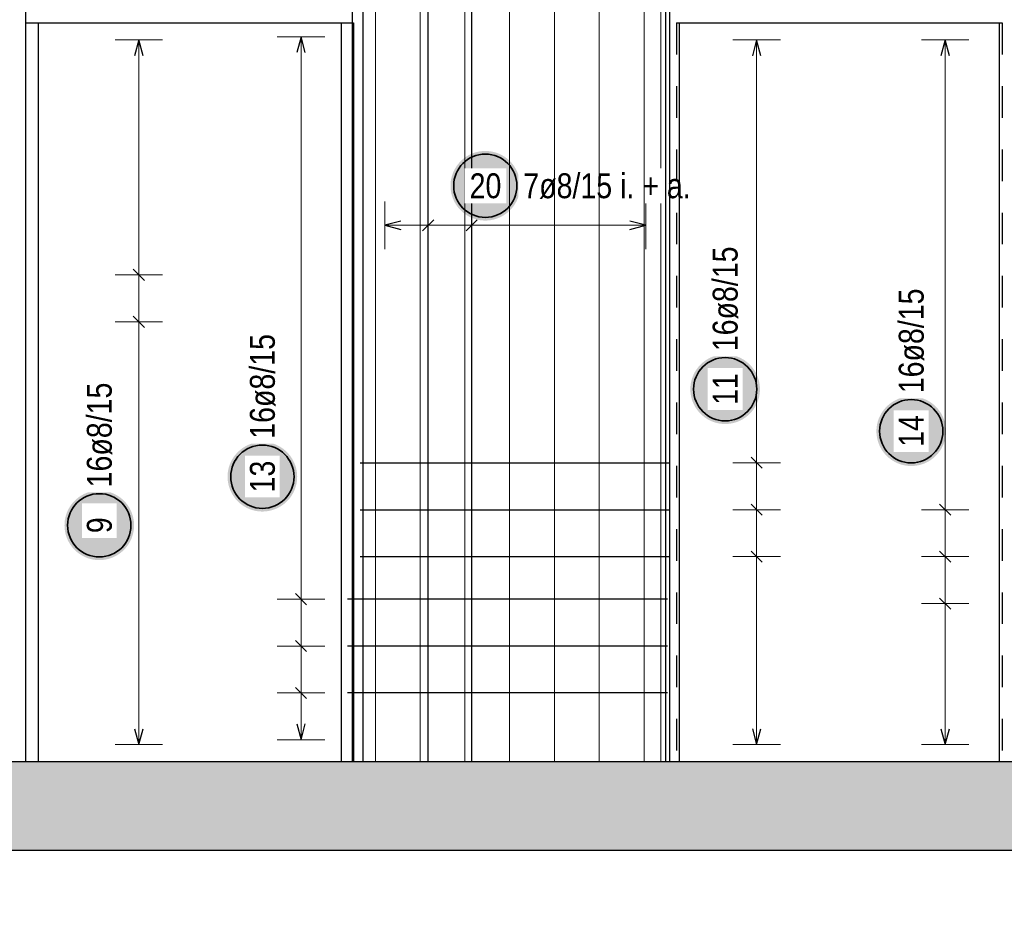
# Model space of a CAD drawing. Header units: millimetres. Extents: x -7.4 to 35.1, y -18.1 to 22.4.
# Tile 20 of 37: x 10.5 to 13.7, y 4.5 to 7.3. Entities that reach past the tile are written whole.
import ezdxf

# ---------------------------------------------------------------- set-up
doc = ezdxf.new("R2010")
doc.units = ezdxf.units.MM
doc.linetypes.add('HIDDEN', pattern=[0.375, 0.25, -0.125])
doc.layers.add('Grundebene', color=7, linetype='Continuous', lineweight=20)
doc.styles.add('Arial Narrow', font='ARIALN.TTF')
doc.dimstyles.new('Radial_Strakon_dimstyle', dxfattribs={"dimtxt": 5.625, "dimasz": 1, "dimexe": 1.25, "dimexo": 0.0625, "dimgap": 1, "dimtad": 0, "dimdec": 5, "dimzin": 12, "dimdsep": 46, "dimtxsty": 'Arial Narrow', "dimblk": 'Arrowhead_Radial_Reverse', "dimsah": 1, "dimcen": 0, "dimse1": 1, "dimse2": 1, "dimclrd": 6, "dimclrt": 3, "dimazin": 0, "dimtfac": 1, "dimtdec": 4, "dimtmove": 0, "dimatfit": 3, "dimldrblk": 'NONE', "dimfxl": 1, "dimtvp": 1, "dimtolj": 1, "dimtzin": 0, "dimlwd": 13, "dimarcsym": 2})

# ---------------------------------------------------------------- blocks, each defined once
blk = doc.blocks.new('Arrowhead_Radial_Reverse')
at = {"color": 0, "linetype": 'Continuous', "lineweight": -2}
for p, q in [((0, 0), (-25, 0)), ((0, 0), (-6.25, 1.67)), ((-6.25, -1.67), (0, 0))]:
    blk.add_line(p, q, dxfattribs=at)
blk = doc.blocks.new('*D25')
at = {"color": 6, "linetype": 'Continuous', "lineweight": 13}
blk.add_line((13.2485, 10.4228), (13.2471, 10.0923), dxfattribs=at)
at = {"layer": 'Defpoints', "color": 0}
for p in [(13.2486, 10.4328), (13.1924, -2.7035)]:
    blk.add_point(p, dxfattribs=at)
at = {"color": 6, "lineweight": 13, "xscale": 0.01, "yscale": 0.01, "zscale": 0.01, "rotation": 89.7548499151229}
blk.add_blockref('Arrowhead_Radial_Reverse', (13.2486, 10.4328), dxfattribs=at)
at = {"color": 3, "lineweight": 35, "insert": (13.1903, 10.2212), "char_height": 0.05625, "attachment_point": 5, "rotation": 89.7548, "style": 'Arial Narrow'}
blk.add_mtext('\\A1;R=13.14', dxfattribs=at)
blk = doc.blocks.new('_None')
blk = doc.blocks.new('*D26')
at = {"color": 6, "linetype": 'Continuous', "lineweight": 13}
blk.add_line((13.1865, 9.7317), (13.1811, 9.4012), dxfattribs=at)
at = {"layer": 'Defpoints', "color": 0}
for p in [(13.1866, 9.7417), (12.9768, -3.1951)]:
    blk.add_point(p, dxfattribs=at)
at = {"color": 6, "lineweight": 13, "xscale": 0.01, "yscale": 0.01, "zscale": 0.01, "rotation": 89.07069649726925}
blk.add_blockref('Arrowhead_Radial_Reverse', (13.1866, 9.7417), dxfattribs=at)
at = {"color": 3, "lineweight": 35, "insert": (13.1258, 9.5308), "char_height": 0.05625, "attachment_point": 5, "rotation": 89.0707, "style": 'Arial Narrow'}
blk.add_mtext('\\A1;R=12.94', dxfattribs=at)

msp = doc.modelspace()

# ---------------------------------------------------------------- hatches: boundary and pattern name
at = {"lineweight": 25, "true_color": 0xffffff}
for points in [[(12.12651, 6.779193), (12.126443, 6.783031), (12.126242, 6.786866), (12.125908, 6.790691), (12.12544, 6.794502), (12.124839, 6.798294), (12.124106, 6.802063), (12.123243, 6.805804), (12.122249, 6.809513), (12.121126, 6.813184), (12.119876, 6.816815), (12.1185, 6.820399), (12.117, 6.823934), (12.115378, 6.827413), (12.113634, 6.830834), (12.111773, 6.834193), (12.109796, 6.837484), (12.107704, 6.840704), (12.105502, 6.843849), (12.103191, 6.846915), (12.100775, 6.849899), (12.098256, 6.852797), (12.095638, 6.855605), (12.092923, 6.85832), (12.090115, 6.860938), (12.087217, 6.863457), (12.084233, 6.865874), (12.081167, 6.868184), (12.078021, 6.870387), (12.074801, 6.872478), (12.07151, 6.874455), (12.068152, 6.876317), (12.064731, 6.87806), (12.061251, 6.879683), (12.057717, 6.881183), (12.054132, 6.882559), (12.050502, 6.883809), (12.04683, 6.884931), (12.043122, 6.885925), (12.039381, 6.886789), (12.035612, 6.887521), (12.031819, 6.888122), (12.028008, 6.88859), (12.024183, 6.888925), (12.020349, 6.889126), (12.01651, 6.889193), (12.012671, 6.889126), (12.008837, 6.888925), (12.005012, 6.88859), (12.001201, 6.888122), (11.997409, 6.887521), (11.99364, 6.886789), (11.989899, 6.885925), (11.98619, 6.884931), (11.982518, 6.883809), (11.978888, 6.882559), (11.975304, 6.881183), (11.971769, 6.879683), (11.968289, 6.87806), (11.964868, 6.876317), (11.96151, 6.874455), (11.958219, 6.872478), (11.954999, 6.870387), (11.951854, 6.868184), (11.948787, 6.865874), (11.945804, 6.863457), (11.942906, 6.860938), (11.940098, 6.85832), (11.937383, 6.855605), (11.934764, 6.852797), (11.932245, 6.849899), (11.929829, 6.846915), (11.927518, 6.843849), (11.925316, 6.840704), (11.923225, 6.837484), (11.921247, 6.834193), (11.919386, 6.830834), (11.917643, 6.827413), (11.91602, 6.823934), (11.91452, 6.820399), (11.913144, 6.816815), (11.911894, 6.813184), (11.910771, 6.809513), (11.909778, 6.805804), (11.908914, 6.802063), (11.908181, 6.798294), (11.907581, 6.794502), (11.907113, 6.790691), (11.906778, 6.786866), (11.906577, 6.783031), (11.90651, 6.779193), (11.906577, 6.775354), (11.906778, 6.771519), (11.907113, 6.767694), (11.907581, 6.763883), (11.908181, 6.760091), (11.908914, 6.756322), (11.909778, 6.752581), (11.910771, 6.748872), (11.911894, 6.745201), (11.913144, 6.74157), (11.91452, 6.737986), (11.91602, 6.734451), (11.917643, 6.730972), (11.919386, 6.727551), (11.921247, 6.724193), (11.923225, 6.720901), (11.925316, 6.717681), (11.927518, 6.714536), (11.929829, 6.71147), (11.932245, 6.708486), (11.934764, 6.705588), (11.937383, 6.70278), (11.940098, 6.700065), (11.942906, 6.697447), (11.945804, 6.694928), (11.948787, 6.692511), (11.951854, 6.690201), (11.954999, 6.687998), (11.958219, 6.685907), (11.96151, 6.68393), (11.964868, 6.682068), (11.968289, 6.680325), (11.971769, 6.678703), (11.975304, 6.677202), (11.978888, 6.675826), (11.982518, 6.674576), (11.98619, 6.673454), (11.989899, 6.67246), (11.99364, 6.671596), (11.997409, 6.670864), (12.001201, 6.670263), (12.005012, 6.669795), (12.008837, 6.66946), (12.012671, 6.66926), (12.01651, 6.669193), (12.020349, 6.66926), (12.024183, 6.66946), (12.028008, 6.669795), (12.031819, 6.670263), (12.035612, 6.670864), (12.039381, 6.671596), (12.043122, 6.67246), (12.04683, 6.673454), (12.050502, 6.674576), (12.054132, 6.675826), (12.057717, 6.677202), (12.061251, 6.678703), (12.064731, 6.680325), (12.068152, 6.682068), (12.07151, 6.68393), (12.074801, 6.685907), (12.078021, 6.687998), (12.081167, 6.690201), (12.084233, 6.692511), (12.087217, 6.694928), (12.090115, 6.697447), (12.092923, 6.700065), (12.095638, 6.70278), (12.098256, 6.705588), (12.100775, 6.708486), (12.103191, 6.71147), (12.105502, 6.714536), (12.107704, 6.717681), (12.109796, 6.720901), (12.111773, 6.724193), (12.113634, 6.727551), (12.115378, 6.730972), (12.117, 6.734451), (12.1185, 6.737986), (12.119876, 6.74157), (12.121126, 6.745201), (12.122249, 6.748872), (12.123243, 6.752581), (12.124106, 6.756322), (12.124839, 6.760091), (12.12544, 6.763883), (12.125908, 6.767694), (12.126242, 6.771519)], [(12.884548, 6.136188), (12.884481, 6.140027), (12.88428, 6.143861), (12.883945, 6.147686), (12.883477, 6.151497), (12.882876, 6.155289), (12.882144, 6.159058), (12.88128, 6.162799), (12.880286, 6.166508), (12.879164, 6.17018), (12.877914, 6.17381), (12.876538, 6.177394), (12.875038, 6.180929), (12.873415, 6.184408), (12.871672, 6.18783), (12.86981, 6.191188), (12.867833, 6.194479), (12.865742, 6.197699), (12.863539, 6.200844), (12.861229, 6.20391), (12.858812, 6.206894), (12.856293, 6.209792), (12.853675, 6.2126), (12.85096, 6.215315), (12.848152, 6.217934), (12.845254, 6.220453), (12.84227, 6.222869), (12.839204, 6.22518), (12.836059, 6.227382), (12.832839, 6.229473), (12.829548, 6.23145), (12.826189, 6.233312), (12.822768, 6.235055), (12.819289, 6.236678), (12.815754, 6.238178), (12.81217, 6.239554), (12.808539, 6.240804), (12.804868, 6.241926), (12.801159, 6.24292), (12.797418, 6.243784), (12.793649, 6.244517), (12.789857, 6.245117), (12.786046, 6.245585), (12.782221, 6.24592), (12.778386, 6.246121), (12.774548, 6.246188), (12.770709, 6.246121), (12.766874, 6.24592), (12.763049, 6.245585), (12.759239, 6.245117), (12.755446, 6.244517), (12.751677, 6.243784), (12.747936, 6.24292), (12.744227, 6.241926), (12.740556, 6.240804), (12.736925, 6.239554), (12.733341, 6.238178), (12.729807, 6.236678), (12.726327, 6.235055), (12.722906, 6.233312), (12.719548, 6.23145), (12.716256, 6.229473), (12.713036, 6.227382), (12.709891, 6.22518), (12.706825, 6.222869), (12.703841, 6.220453), (12.700943, 6.217934), (12.698135, 6.215315), (12.69542, 6.2126), (12.692802, 6.209792), (12.690283, 6.206894), (12.687866, 6.20391), (12.685556, 6.200844), (12.683353, 6.197699), (12.681262, 6.194479), (12.679285, 6.191188), (12.677423, 6.18783), (12.67568, 6.184408), (12.674058, 6.180929), (12.672557, 6.177394), (12.671181, 6.17381), (12.669931, 6.17018), (12.668809, 6.166508), (12.667815, 6.162799), (12.666951, 6.159058), (12.666219, 6.155289), (12.665618, 6.151497), (12.66515, 6.147686), (12.664816, 6.143861), (12.664615, 6.140027), (12.664548, 6.136188), (12.664615, 6.132349), (12.664816, 6.128514), (12.66515, 6.12469), (12.665618, 6.120879), (12.666219, 6.117086), (12.666951, 6.113317), (12.667815, 6.109576), (12.668809, 6.105868), (12.669931, 6.102196), (12.671181, 6.098565), (12.672557, 6.094981), (12.674058, 6.091447), (12.67568, 6.087967), (12.677423, 6.084546), (12.679285, 6.081188), (12.681262, 6.077897), (12.683353, 6.074676), (12.685556, 6.071531), (12.687866, 6.068465), (12.690283, 6.065481), (12.692802, 6.062583), (12.69542, 6.059775), (12.698135, 6.05706), (12.700943, 6.054442), (12.703841, 6.051923), (12.706825, 6.049506), (12.709891, 6.047196), (12.713036, 6.044994), (12.716256, 6.042902), (12.719548, 6.040925), (12.722906, 6.039063), (12.726327, 6.03732), (12.729807, 6.035698), (12.733341, 6.034197), (12.736925, 6.032821), (12.740556, 6.031571), (12.744227, 6.030449), (12.747936, 6.029455), (12.751677, 6.028591), (12.755446, 6.027859), (12.759239, 6.027258), (12.763049, 6.02679), (12.766874, 6.026456), (12.770709, 6.026255), (12.774548, 6.026188), (12.778386, 6.026255), (12.782221, 6.026456), (12.786046, 6.02679), (12.789857, 6.027258), (12.793649, 6.027859), (12.797418, 6.028591), (12.801159, 6.029455), (12.804868, 6.030449), (12.808539, 6.031571), (12.81217, 6.032821), (12.815754, 6.034197), (12.819289, 6.035698), (12.822768, 6.03732), (12.826189, 6.039063), (12.829548, 6.040925), (12.832839, 6.042902), (12.836059, 6.044994), (12.839204, 6.047196), (12.84227, 6.049506), (12.845254, 6.051923), (12.848152, 6.054442), (12.85096, 6.05706), (12.853675, 6.059775), (12.856293, 6.062583), (12.858812, 6.065481), (12.861229, 6.068465), (12.863539, 6.071531), (12.865742, 6.074676), (12.867833, 6.077897), (12.86981, 6.081188), (12.871672, 6.084546), (12.873415, 6.087967), (12.875038, 6.091447), (12.876538, 6.094981), (12.877914, 6.098565), (12.879164, 6.102196), (12.880286, 6.105868), (12.88128, 6.109576), (12.882144, 6.113317), (12.882876, 6.117086), (12.883477, 6.120879), (12.883945, 6.12469), (12.88428, 6.128514)], [(13.472652, 6.0034), (13.472585, 6.007239), (13.472384, 6.011073), (13.47205, 6.014898), (13.471582, 6.018709), (13.470981, 6.022502), (13.470249, 6.026271), (13.469385, 6.030012), (13.468391, 6.03372), (13.467269, 6.037392), (13.466019, 6.041022), (13.464643, 6.044607), (13.463142, 6.048141), (13.46152, 6.051621), (13.459777, 6.055042), (13.457915, 6.0584), (13.455938, 6.061691), (13.453847, 6.064911), (13.451644, 6.068057), (13.449334, 6.071123), (13.446917, 6.074107), (13.444398, 6.077005), (13.44178, 6.079813), (13.439065, 6.082528), (13.436257, 6.085146), (13.433359, 6.087665), (13.430375, 6.090081), (13.427309, 6.092392), (13.424164, 6.094594), (13.420944, 6.096686), (13.417652, 6.098663), (13.414294, 6.100524), (13.410873, 6.102268), (13.407393, 6.10389), (13.403859, 6.10539), (13.400275, 6.106766), (13.396644, 6.108016), (13.392973, 6.109139), (13.389264, 6.110133), (13.385523, 6.110996), (13.381754, 6.111729), (13.377961, 6.11233), (13.374151, 6.112798), (13.370326, 6.113132), (13.366491, 6.113333), (13.362652, 6.1134), (13.358814, 6.113333), (13.354979, 6.113132), (13.351154, 6.112798), (13.347343, 6.11233), (13.343551, 6.111729), (13.339782, 6.110996), (13.336041, 6.110133), (13.332332, 6.109139), (13.328661, 6.108016), (13.32503, 6.106766), (13.321446, 6.10539), (13.317911, 6.10389), (13.314432, 6.102268), (13.311011, 6.100524), (13.307652, 6.098663), (13.304361, 6.096686), (13.301141, 6.094594), (13.297996, 6.092392), (13.29493, 6.090081), (13.291946, 6.087665), (13.289048, 6.085146), (13.28624, 6.082528), (13.283525, 6.079813), (13.280907, 6.077005), (13.278388, 6.074107), (13.275971, 6.071123), (13.273661, 6.068057), (13.271458, 6.064911), (13.269367, 6.061691), (13.26739, 6.0584), (13.265528, 6.055042), (13.263785, 6.051621), (13.262162, 6.048141), (13.260662, 6.044607), (13.259286, 6.041022), (13.258036, 6.037392), (13.256914, 6.03372), (13.25592, 6.030012), (13.255056, 6.026271), (13.254324, 6.022502), (13.253723, 6.018709), (13.253255, 6.014898), (13.25292, 6.011073), (13.252719, 6.007239), (13.252652, 6.0034), (13.252719, 5.999561), (13.25292, 5.995727), (13.253255, 5.991902), (13.253723, 5.988091), (13.254324, 5.984299), (13.255056, 5.98053), (13.25592, 5.976789), (13.256914, 5.97308), (13.258036, 5.969408), (13.259286, 5.965778), (13.260662, 5.962194), (13.262162, 5.958659), (13.263785, 5.955179), (13.265528, 5.951758), (13.26739, 5.9484), (13.269367, 5.945109), (13.271458, 5.941889), (13.273661, 5.938744), (13.275971, 5.935677), (13.278388, 5.932694), (13.280907, 5.929796), (13.283525, 5.926988), (13.28624, 5.924273), (13.289048, 5.921654), (13.291946, 5.919135), (13.29493, 5.916719), (13.297996, 5.914408), (13.301141, 5.912206), (13.304361, 5.910115), (13.307652, 5.908137), (13.311011, 5.906276), (13.314432, 5.904533), (13.317911, 5.90291), (13.321446, 5.90141), (13.32503, 5.900034), (13.328661, 5.898784), (13.332332, 5.897661), (13.336041, 5.896668), (13.339782, 5.895804), (13.343551, 5.895071), (13.347343, 5.894471), (13.351154, 5.894003), (13.354979, 5.893668), (13.358814, 5.893467), (13.362652, 5.8934), (13.366491, 5.893467), (13.370326, 5.893668), (13.374151, 5.894003), (13.377961, 5.894471), (13.381754, 5.895071), (13.385523, 5.895804), (13.389264, 5.896668), (13.392973, 5.897661), (13.396644, 5.898784), (13.400275, 5.900034), (13.403859, 5.90141), (13.407393, 5.90291), (13.410873, 5.904533), (13.414294, 5.906276), (13.417652, 5.908137), (13.420944, 5.910115), (13.424164, 5.912206), (13.427309, 5.914408), (13.430375, 5.916719), (13.433359, 5.919135), (13.436257, 5.921654), (13.439065, 5.924273), (13.44178, 5.926988), (13.444398, 5.929796), (13.446917, 5.932694), (13.449334, 5.935677), (13.451644, 5.938744), (13.453847, 5.941889), (13.455938, 5.945109), (13.457915, 5.9484), (13.459777, 5.951758), (13.46152, 5.955179), (13.463142, 5.958659), (13.464643, 5.962194), (13.466019, 5.965778), (13.467269, 5.969408), (13.468391, 5.97308), (13.469385, 5.976789), (13.470249, 5.98053), (13.470981, 5.984299), (13.471582, 5.988091), (13.47205, 5.991902), (13.472384, 5.995727)], [(11.421811, 5.859523), (11.421744, 5.863362), (11.421543, 5.867197), (11.421208, 5.871022), (11.42074, 5.874832), (11.42014, 5.878625), (11.419407, 5.882394), (11.418543, 5.886135), (11.41755, 5.889843), (11.416427, 5.893515), (11.415177, 5.897146), (11.413801, 5.90073), (11.412301, 5.904264), (11.410678, 5.907744), (11.408935, 5.911165), (11.407074, 5.914523), (11.405096, 5.917815), (11.403005, 5.921035), (11.400803, 5.92418), (11.398492, 5.927246), (11.396076, 5.93023), (11.393557, 5.933128), (11.390938, 5.935936), (11.388223, 5.938651), (11.385415, 5.941269), (11.382518, 5.943788), (11.379534, 5.946205), (11.376467, 5.948515), (11.373322, 5.950718), (11.370102, 5.952809), (11.366811, 5.954786), (11.363453, 5.956648), (11.360032, 5.958391), (11.356552, 5.960013), (11.353018, 5.961514), (11.349433, 5.96289), (11.345803, 5.96414), (11.342131, 5.965262), (11.338422, 5.966256), (11.334681, 5.96712), (11.330912, 5.967852), (11.32712, 5.968453), (11.323309, 5.968921), (11.319484, 5.969255), (11.31565, 5.969456), (11.311811, 5.969523), (11.307972, 5.969456), (11.304138, 5.969255), (11.300313, 5.968921), (11.296502, 5.968453), (11.29271, 5.967852), (11.288941, 5.96712), (11.2852, 5.966256), (11.281491, 5.965262), (11.277819, 5.96414), (11.274189, 5.96289), (11.270604, 5.961514), (11.26707, 5.960013), (11.26359, 5.958391), (11.260169, 5.956648), (11.256811, 5.954786), (11.25352, 5.952809), (11.2503, 5.950718), (11.247155, 5.948515), (11.244088, 5.946205), (11.241104, 5.943788), (11.238207, 5.941269), (11.235399, 5.938651), (11.232684, 5.935936), (11.230065, 5.933128), (11.227546, 5.93023), (11.22513, 5.927246), (11.222819, 5.92418), (11.220617, 5.921035), (11.218526, 5.917815), (11.216548, 5.914523), (11.214687, 5.911165), (11.212944, 5.907744), (11.211321, 5.904264), (11.209821, 5.90073), (11.208445, 5.897146), (11.207195, 5.893515), (11.206072, 5.889843), (11.205078, 5.886135), (11.204215, 5.882394), (11.203482, 5.878625), (11.202881, 5.874832), (11.202414, 5.871022), (11.202079, 5.867197), (11.201878, 5.863362), (11.201811, 5.859523), (11.201878, 5.855684), (11.202079, 5.85185), (11.202414, 5.848025), (11.202881, 5.844214), (11.203482, 5.840422), (11.204215, 5.836653), (11.205078, 5.832912), (11.206072, 5.829203), (11.207195, 5.825532), (11.208445, 5.821901), (11.209821, 5.818317), (11.211321, 5.814782), (11.212944, 5.811303), (11.214687, 5.807882), (11.216548, 5.804523), (11.218526, 5.801232), (11.220617, 5.798012), (11.222819, 5.794867), (11.22513, 5.791801), (11.227546, 5.788817), (11.230065, 5.785919), (11.232684, 5.783111), (11.235399, 5.780396), (11.238207, 5.777777), (11.241104, 5.775259), (11.244088, 5.772842), (11.247155, 5.770532), (11.2503, 5.768329), (11.25352, 5.766238), (11.256811, 5.764261), (11.260169, 5.762399), (11.26359, 5.760656), (11.26707, 5.759033), (11.270604, 5.757533), (11.274189, 5.756157), (11.277819, 5.754907), (11.281491, 5.753785), (11.2852, 5.752791), (11.288941, 5.751927), (11.29271, 5.751195), (11.296502, 5.750594), (11.300313, 5.750126), (11.304138, 5.749791), (11.307972, 5.74959), (11.311811, 5.749523), (11.31565, 5.74959), (11.319484, 5.749791), (11.323309, 5.750126), (11.32712, 5.750594), (11.330912, 5.751195), (11.334681, 5.751927), (11.338422, 5.752791), (11.342131, 5.753785), (11.345803, 5.754907), (11.349433, 5.756157), (11.353018, 5.757533), (11.356552, 5.759033), (11.360032, 5.760656), (11.363453, 5.762399), (11.366811, 5.764261), (11.370102, 5.766238), (11.373322, 5.768329), (11.376467, 5.770532), (11.379534, 5.772842), (11.382518, 5.775259), (11.385415, 5.777777), (11.388223, 5.780396), (11.390938, 5.783111), (11.393557, 5.785919), (11.396076, 5.788817), (11.398492, 5.791801), (11.400803, 5.794867), (11.403005, 5.798012), (11.405096, 5.801232), (11.407074, 5.804523), (11.408935, 5.807882), (11.410678, 5.811303), (11.412301, 5.814782), (11.413801, 5.818317), (11.415177, 5.821901), (11.416427, 5.825532), (11.41755, 5.829203), (11.418543, 5.832912), (11.419407, 5.836653), (11.42014, 5.840422), (11.42074, 5.844214), (11.421208, 5.848025), (11.421543, 5.85185)], [(10.906381, 5.705969), (10.906314, 5.709808), (10.906113, 5.713643), (10.905778, 5.717467), (10.90531, 5.721278), (10.90471, 5.725071), (10.903977, 5.72884), (10.903113, 5.732581), (10.90212, 5.736289), (10.900997, 5.739961), (10.899747, 5.743592), (10.898371, 5.747176), (10.896871, 5.75071), (10.895248, 5.75419), (10.893505, 5.757611), (10.891644, 5.760969), (10.889666, 5.76426), (10.887575, 5.767481), (10.885373, 5.770626), (10.883062, 5.773692), (10.880646, 5.776676), (10.878127, 5.779574), (10.875508, 5.782382), (10.872793, 5.785097), (10.869985, 5.787715), (10.867088, 5.790234), (10.864104, 5.79265), (10.861037, 5.794961), (10.857892, 5.797163), (10.854672, 5.799255), (10.851381, 5.801232), (10.848023, 5.803094), (10.844602, 5.804837), (10.841122, 5.806459), (10.837588, 5.80796), (10.834003, 5.809335), (10.830373, 5.810586), (10.826701, 5.811708), (10.822992, 5.812702), (10.819251, 5.813566), (10.815482, 5.814298), (10.81169, 5.814899), (10.807879, 5.815367), (10.804054, 5.815701), (10.80022, 5.815902), (10.796381, 5.815969), (10.792542, 5.815902), (10.788708, 5.815701), (10.784883, 5.815367), (10.781072, 5.814899), (10.77728, 5.814298), (10.773511, 5.813566), (10.76977, 5.812702), (10.766061, 5.811708), (10.762389, 5.810586), (10.758759, 5.809335), (10.755174, 5.80796), (10.75164, 5.806459), (10.74816, 5.804837), (10.744739, 5.803094), (10.741381, 5.801232), (10.73809, 5.799255), (10.73487, 5.797163), (10.731725, 5.794961), (10.728658, 5.79265), (10.725674, 5.790234), (10.722777, 5.787715), (10.719969, 5.785097), (10.717254, 5.782382), (10.714635, 5.779574), (10.712116, 5.776676), (10.7097, 5.773692), (10.707389, 5.770626), (10.705187, 5.767481), (10.703096, 5.76426), (10.701118, 5.760969), (10.699257, 5.757611), (10.697514, 5.75419), (10.695891, 5.75071), (10.694391, 5.747176), (10.693015, 5.743592), (10.691765, 5.739961), (10.690642, 5.736289), (10.689648, 5.732581), (10.688785, 5.72884), (10.688052, 5.725071), (10.687451, 5.721278), (10.686984, 5.717467), (10.686649, 5.713643), (10.686448, 5.709808), (10.686381, 5.705969), (10.686448, 5.70213), (10.686649, 5.698296), (10.686984, 5.694471), (10.687451, 5.69066), (10.688052, 5.686868), (10.688785, 5.683099), (10.689648, 5.679358), (10.690642, 5.675649), (10.691765, 5.671977), (10.693015, 5.668347), (10.694391, 5.664763), (10.695891, 5.661228), (10.697514, 5.657748), (10.699257, 5.654327), (10.701118, 5.650969), (10.703096, 5.647678), (10.705187, 5.644458), (10.707389, 5.641313), (10.7097, 5.638247), (10.712116, 5.635263), (10.714635, 5.632365), (10.717254, 5.629557), (10.719969, 5.626842), (10.722777, 5.624223), (10.725674, 5.621704), (10.728658, 5.619288), (10.731725, 5.616977), (10.73487, 5.614775), (10.73809, 5.612684), (10.741381, 5.610706), (10.744739, 5.608845), (10.74816, 5.607102), (10.75164, 5.605479), (10.755174, 5.603979), (10.758759, 5.602603), (10.762389, 5.601353), (10.766061, 5.600231), (10.76977, 5.599237), (10.773511, 5.598373), (10.77728, 5.59764), (10.781072, 5.59704), (10.784883, 5.596572), (10.788708, 5.596237), (10.792542, 5.596036), (10.796381, 5.595969), (10.80022, 5.596036), (10.804054, 5.596237), (10.807879, 5.596572), (10.81169, 5.59704), (10.815482, 5.59764), (10.819251, 5.598373), (10.822992, 5.599237), (10.826701, 5.600231), (10.830373, 5.601353), (10.834003, 5.602603), (10.837588, 5.603979), (10.841122, 5.605479), (10.844602, 5.607102), (10.848023, 5.608845), (10.851381, 5.610706), (10.854672, 5.612684), (10.857892, 5.614775), (10.861037, 5.616977), (10.864104, 5.619288), (10.867088, 5.621704), (10.869985, 5.624223), (10.872793, 5.626842), (10.875508, 5.629557), (10.878127, 5.632365), (10.880646, 5.635263), (10.883062, 5.638247), (10.885373, 5.641313), (10.887575, 5.644458), (10.889666, 5.647678), (10.891644, 5.650969), (10.893505, 5.654327), (10.895248, 5.657748), (10.896871, 5.661228), (10.898371, 5.664763), (10.899747, 5.668347), (10.900997, 5.671977), (10.90212, 5.675649), (10.903113, 5.679358), (10.903977, 5.683099), (10.90471, 5.686868), (10.90531, 5.69066), (10.905778, 5.694471), (10.906113, 5.698296)]]:
    msp.add_hatch(color=7, dxfattribs=at).paths.add_polyline_path(points)
at = {"layer": 'Grundebene', "lineweight": 13, "true_color": 0xd7ffd7}
msp.add_hatch(color=254, dxfattribs=at).paths.add_polyline_path([(1.617697, 4.679062), (18.914063, 4.679062), (18.914063, 4.959062), (1.617697, 4.959062)])

# ---------------------------------------------------------------- linework, layer by layer
at = {"color": 3, "linetype": 'Continuous', "lineweight": 25}
for p, q in [((10.563693, 4.959062), (10.563693, 7.949062)), ((11.596319, 4.959062), (11.596319, 7.949062)), ((11.630045, 4.959062), (11.630045, 7.949062)), ((11.836125, 4.959062), (11.836125, 7.959062)), ((11.973399, 4.959062), (11.973399, 7.959062)), ((10.602913, 7.294062), (11.20569, 7.294062)), ((10.602913, 7.294062), (10.602913, 4.959062)), ((11.20569, 7.294062), (11.600316, 7.294062)), ((11.560937, 7.294062), (11.560937, 4.959062)), ((11.600316, 7.294062), (11.600316, 4.959062)), ((12.62908, 7.294062), (12.630526, 7.294062)), ((12.630526, 7.294062), (12.829563, 7.294062)), ((12.829563, 7.294062), (13.031449, 7.294062)), ((13.031449, 7.294062), (13.100855, 7.294062)), ((13.100855, 7.294062), (13.23336, 7.294062)), ((13.23336, 7.294062), (13.435246, 7.294062)), ((13.435246, 7.294062), (13.637059, 7.294062)), ((13.637059, 7.294062), (13.640269, 7.294062)), ((13.640269, 7.294062), (13.640269, 4.959062)), ((10.921381, 7.240062), (10.907984, 7.190062)), ((10.934778, 7.190062), (10.921381, 7.240062)), ((11.434011, 7.25006), (11.420613, 7.20006)), ((11.447408, 7.20006), (11.434011, 7.25006)), ((12.874105, 7.240062), (12.860708, 7.190062)), ((12.887503, 7.190062), (12.874105, 7.240062)), ((13.470012, 7.240062), (13.456614, 7.190062)), ((13.483409, 7.190062), (13.470012, 7.240062)), ((11.748998, 6.66759), (11.698998, 6.654193)), ((11.818447, 6.636515), (11.853803, 6.67187)), ((11.955721, 6.636515), (11.991076, 6.67187)), ((12.523652, 6.654193), (12.473652, 6.66759)), ((11.698998, 6.654193), (11.748998, 6.640795)), ((12.473652, 6.640795), (12.523652, 6.654193)), ((10.939059, 6.480051), (10.903703, 6.515407)), ((10.939059, 6.331585), (10.903703, 6.36694)), ((12.891783, 5.886185), (12.856428, 5.921541)), ((11.620783, 5.903863), (12.600783, 5.903863)), ((12.891783, 5.737719), (12.856428, 5.773074)), ((13.48769, 5.737719), (13.452334, 5.773074)), ((11.620783, 5.755396), (12.600783, 5.755396)), ((11.620783, 5.60693), (12.600783, 5.60693)), ((12.891783, 5.589252), (12.856428, 5.624607)), ((13.48769, 5.589252), (13.452334, 5.624607)), ((11.416333, 5.490139), (11.451688, 5.454784)), ((12.592022, 5.472462), (11.580937, 5.472462)), ((13.48769, 5.440786), (13.452334, 5.476141)), ((11.416333, 5.342006), (11.451688, 5.306651)), ((12.592022, 5.324328), (11.580937, 5.324328)), ((11.416333, 5.193873), (11.451688, 5.158518)), ((12.592022, 5.176195), (11.580937, 5.176195)), ((11.420613, 5.078062), (11.434011, 5.028062)), ((11.434011, 5.028062), (11.447408, 5.078062)), ((10.907984, 5.063063), (10.921381, 5.013063)), ((10.921381, 5.013063), (10.934778, 5.063063)), ((12.860708, 5.063063), (12.874105, 5.013063)), ((12.874105, 5.013063), (12.887503, 5.063063)), ((13.456614, 5.063063), (13.470012, 5.013063)), ((13.470012, 5.013063), (13.483409, 5.063063))]:
    msp.add_line(p, q, dxfattribs=at)
at = {"color": 9, "linetype": 'Continuous', "lineweight": 0}
msp.add_line((12.570783, 7.959062), (12.570783, 4.959062), dxfattribs=at)
at = {"color": 3, "linetype": 'HIDDEN', "lineweight": 25, "ltscale": 0.25}
for p, q in [((10.563533, 7.294062), (10.602913, 7.294062)), ((10.563533, 7.294062), (10.563533, 4.959062)), ((12.620783, 7.294062), (12.62908, 7.294062)), ((13.640269, 7.294062), (13.650067, 7.294062)), ((13.650067, 7.294062), (13.650067, 4.959062))]:
    msp.add_line(p, q, dxfattribs=at)
at = {"color": 5, "linetype": 'Continuous', "lineweight": 18}
for p, q in [((10.996381, 7.240062), (10.846381, 7.240062)), ((10.921381, 7.240062), (10.921381, 5.013063)), ((11.509011, 7.25006), (11.359011, 7.25006)), ((11.434011, 5.028062), (11.434011, 7.25006)), ((12.949105, 7.240062), (12.799105, 7.240062)), ((12.874105, 7.240062), (12.874105, 5.013063)), ((13.545012, 7.240062), (13.395012, 7.240062)), ((13.470012, 7.240062), (13.470012, 5.013063)), ((11.698998, 6.729193), (11.698998, 6.579193)), ((11.836125, 6.579193), (11.836125, 6.729193)), ((11.973399, 6.579193), (11.973399, 6.729193)), ((12.523652, 6.579193), (12.523652, 6.729193)), ((12.523652, 6.654193), (11.698998, 6.654193)), ((10.996381, 6.497729), (10.846381, 6.497729)), ((10.996381, 6.349263), (10.846381, 6.349263)), ((12.949105, 5.903863), (12.799105, 5.903863)), ((12.949105, 5.755396), (12.799105, 5.755396)), ((13.545012, 5.755396), (13.395012, 5.755396)), ((12.949105, 5.60693), (12.799105, 5.60693)), ((13.545012, 5.60693), (13.395012, 5.60693)), ((11.359011, 5.472462), (11.509011, 5.472462)), ((13.545012, 5.458463), (13.395012, 5.458463)), ((11.359011, 5.324328), (11.509011, 5.324328)), ((11.359011, 5.176195), (11.509011, 5.176195)), ((10.846381, 5.013063), (10.996381, 5.013063)), ((11.359011, 5.028062), (11.509011, 5.028062)), ((12.799105, 5.013063), (12.949105, 5.013063)), ((13.395012, 5.013063), (13.545012, 5.013063))]:
    msp.add_line(p, q, dxfattribs=at)
at = {"color": 2, "linetype": 'Continuous', "lineweight": 35}
for centre in [(12.01651, 6.779193), (12.774548, 6.136188), (13.362652, 6.0034), (11.311811, 5.859523), (10.796381, 5.705969)]:
    msp.add_circle(centre, 0.1, dxfattribs=at)
at = {"layer": 'Grundebene', "color": 9, "linetype": 'Continuous', "lineweight": 0}
for p, q in [((11.668898, 4.959062), (11.668898, 7.959062)), ((11.81015, 4.959062), (11.81015, 7.959062)), ((11.951556, 4.959062), (11.951556, 7.959062))]:
    msp.add_line(p, q, dxfattribs=at)
at = {"layer": 'Grundebene', "color": 3, "linetype": 'Continuous', "lineweight": 25}
for p, q in [((1.617697, 4.959062), (18.914063, 4.959062)), ((1.617697, 4.679062), (18.914063, 4.679062))]:
    msp.add_line(p, q, dxfattribs=at)

# ---------------------------------------------------------------- texts
at = {"color": 2, "lineweight": 35, "char_height": 0.07875, "attachment_point": 1, "rotation": 90, "line_spacing_factor": 0.9, "style": 'Arial Narrow', "bg_fill": 3, "box_fill_scale": 1.2, "bg_fill_color": 256, "bg_fill_true_color": 13158600, "bg_fill_transparency": 0}
for insert in [(12.735173, 6.256188), (13.323277, 6.1234), (11.272436, 5.979523), (10.757006, 5.825969)]:
    msp.add_mtext('16ø8/15', dxfattribs=dict(at, insert=insert))

# ---------------------------------------------------------------- dimensions: what is measured, and where the dimension line sits
at = {"lineweight": 35}
for center, mpoint, text, picture, middle in [((13.192384, -2.703533), (13.24859, 10.432815), 'R=13.14', '*D25', (13.247684, 10.220973)), ((12.976777, -3.195083), (13.186622, 9.741684), 'R=12.94', '*D26', (13.183186, 9.529868))]:
    dim = msp.add_radius_dim(center=center, mpoint=mpoint, text=text, dimstyle='Radial_Strakon_dimstyle', override={"dimscale": 0.01, "dimtxt": 5.625, "dimasz": 1, "dimtad": 0, "dimjust": 4, "dimtih": 0, "dimtoh": 0, "dimdec": 2, "dimdsep": 46, "dimtxsty": 'Arial Narrow', "dimsah": 0, "dimclrd": 6, "dimclrt": 3, "dimtix": 1, "dimtofl": 0, "dimtmove": 0, "dimatfit": 3, "dimfxl": 1, "dimfxlon": 1, "dimlwd": 13}, dxfattribs=at)
    dim.commit()
    dim.dimension.update_dxf_attribs({"geometry": picture, "text_midpoint": middle, "dimtype": 164})

# ---------------------------------------------------------------- next in the draw order: texts
at = {"color": 2, "lineweight": 35, "char_height": 0.07875, "attachment_point": 1, "line_spacing_factor": 0.9, "style": 'Arial Narrow', "bg_fill": 3, "box_fill_scale": 1.2, "bg_fill_color": 256, "bg_fill_true_color": 13158600, "bg_fill_transparency": 0}
for s, insert in [('20', (11.966898, 6.818568)), ('7ø8/15 i. + a.', (12.13651, 6.818568))]:
    msp.add_mtext(s, dxfattribs=dict(at, insert=insert))
at = {"color": 2, "lineweight": 35, "char_height": 0.07875, "attachment_point": 1, "rotation": 90, "line_spacing_factor": 0.9, "style": 'Arial Narrow', "bg_fill": 3, "box_fill_scale": 1.2, "bg_fill_color": 256, "bg_fill_true_color": 13158600, "bg_fill_transparency": 0}
for s, insert in [('11', (12.735173, 6.086575)), ('14', (13.323277, 5.953788)), ('13', (11.272436, 5.809911)), ('9', (10.757006, 5.681163))]:
    msp.add_mtext(s, dxfattribs=dict(at, insert=insert))

# ---------------------------------------------------------------- next in the draw order: linework, layer by layer
at = {"color": 3, "linetype": 'Continuous', "lineweight": 25}
for p, q in [((12.58721, 4.959062), (12.58721, 7.949062)), ((12.599721, 4.959062), (12.599721, 7.949062)), ((12.62908, 7.294062), (12.62908, 4.959062))]:
    msp.add_line(p, q, dxfattribs=at)
at = {"color": 3, "linetype": 'HIDDEN', "lineweight": 25, "ltscale": 0.25}
msp.add_line((12.620783, 7.294062), (12.620783, 4.959062), dxfattribs=at)
at = {"layer": 'Grundebene', "color": 9, "linetype": 'Continuous', "lineweight": 0}
for p, q in [((12.0931, 4.959062), (12.0931, 7.959062)), ((12.234767, 4.959062), (12.234767, 7.959062)), ((12.376539, 4.959062), (12.376539, 7.959062)), ((12.518399, 4.959062), (12.518399, 7.959062))]:
    msp.add_line(p, q, dxfattribs=at)

doc.saveas('drawing.dxf')
